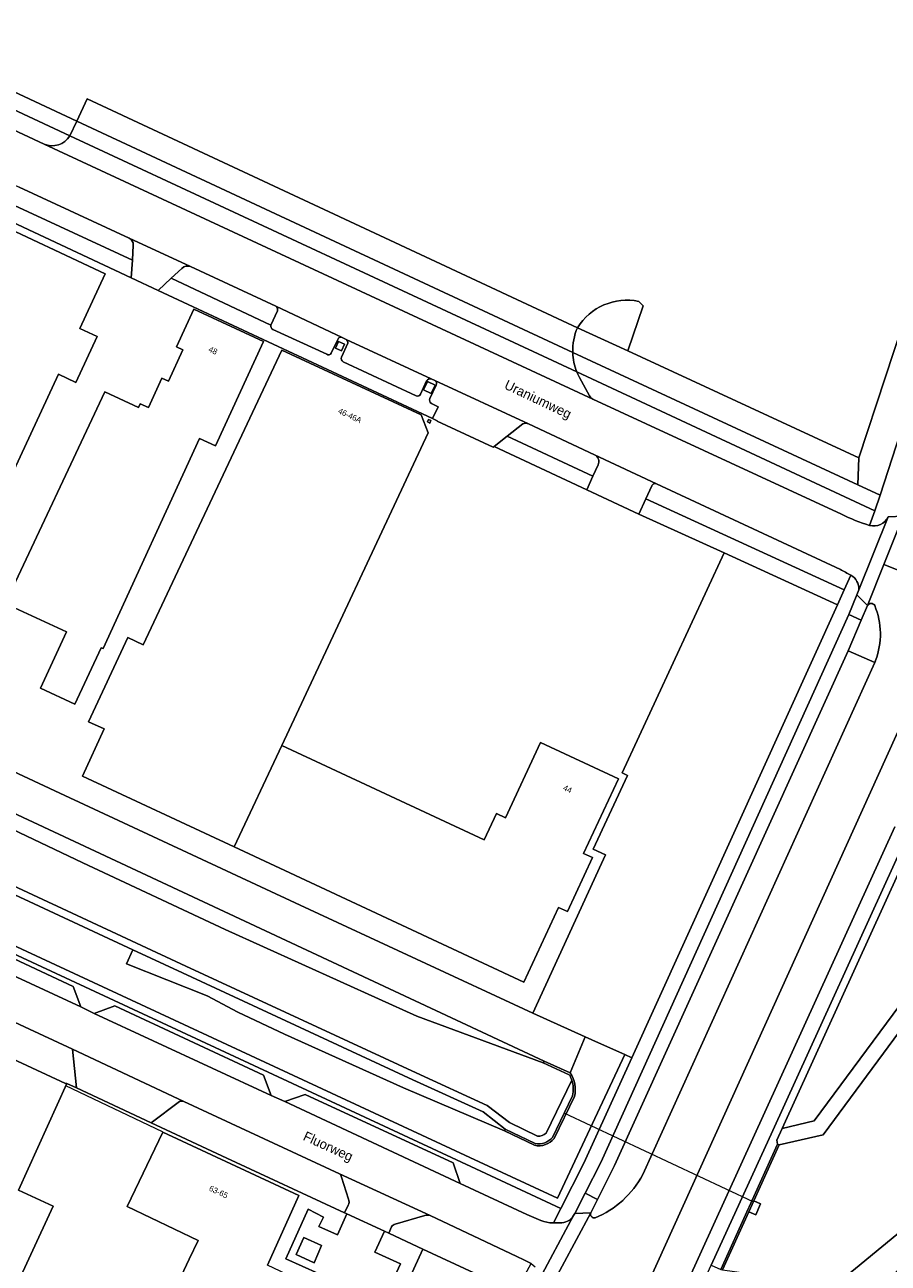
# Model space of a CAD drawing. Header units: metres. Extents: x 151448 to 154749, y 463108 to 465296.
# Tile 111 of 256: x 152499 to 152612, y 464301 to 464462. Entities that reach past the tile are written whole.
import ezdxf
from ezdxf.enums import TextEntityAlignment as Align

# ---------------------------------------------------------------- set-up
doc = ezdxf.new("R2010")
doc.units = ezdxf.units.M
for name, color, linetype, lineweight in [('B-PV-GK-BESCHOEIING-G', 253, 'Continuous', 9), ('B-PV-GK-KADEMUUR-GV', 253, 'Continuous', 9), ('B-PV-GR-BEPLANTING_CULTUUR_BODEMBEDEKKER-GV', 253, 'Continuous', 9), ('B-PV-GR-GROENVOORZIENING-GV', 253, 'Continuous', 9), ('B-PV-IE-TERREINAFSCHEIDING_KUNSTMATIG_HEKWERK-G', 253, 'Continuous', 9), ('B-PV-KW-KUNSTWERK_DUIKER-G', 253, 'Continuous', 9), ('B-PV-KW-KUNSTWERK_STUW-GV', 253, 'Continuous', 9), ('B-PV-OG-BEBOUWING-GV', 1, 'Continuous', 9), ('B-PV-OG-BEBOUWING-T18', 2, 'Continuous', 9), ('B-PV-OG-TERREIN_BEGROEID-GV', 253, 'Continuous', 9), ('B-PV-OG-TERREIN_ERF-GV', 253, 'Continuous', 9), ('B-PV-OG-TERREIN_OEVER-GV', 253, 'Continuous', 9), ('B-PV-OG-TOPOGRAFIE-T18', 2, 'Continuous', 9), ('B-PV-OG-WATER-GV', 253, 'Continuous', 9), ('B-PV-VH-GESLOTENVERHARDING_ASFALT-GV', 253, 'Continuous', 9), ('B-PV-VH-OPENVERHARDING_BETONSTRAATSTEEN-GV', 253, 'Continuous', 9), ('B-PV-VH-OPENVERHARDING_TEGEL-GV', 253, 'Continuous', 9)]:
    doc.layers.add(name, color=color, linetype=linetype, lineweight=lineweight)
doc.styles.add('Drong', font='txt', dxfattribs={"height": 1.8})

msp = doc.modelspace()

# ---------------------------------------------------------------- linework, layer by layer
at = {"layer": 'B-PV-GK-BESCHOEIING-G', "flags": 128}
for points in [[(152289.968, 464455.548), (152396.611, 464406.058), (152436.751, 464387.284), (152483.336, 464365.871), (152566.746, 464326.864)], [(152640.117, 464367.335), (152764.266, 464326.544), (152805.728, 464313.027), (152791.018, 464268.032), (152734.441, 464286.42), (152631.82, 464320.003), (152604.637, 464297.611)], [(152513.182, 464341.377), (152467.579, 464362.617)], [(152561.687, 464318.022), (152558.828, 464320.251), (152549.643, 464324.425), (152519.646, 464338.366), (152513.182, 464341.377)], [(152597.35, 464315.969), (152603.089, 464317.29), (152616.603, 464335.554)]]:
    msp.add_lwpolyline(points, dxfattribs=at)
at = {"layer": 'B-PV-GK-KADEMUUR-GV', "flags": 128}
for points in [[(152570.129, 464325.337), (152566.746, 464326.864), (152566.643, 464326.636), (152570.027, 464325.109)], [(152570.457, 464322.342), (152567.853, 464316.936)], [(152568.065, 464316.8), (152570.694, 464322.258)], [(152561.687, 464318.022), (152561.578, 464317.796), (152565.498, 464315.909)], [(152565.579, 464316.147), (152561.687, 464318.022)]]:
    msp.add_lwpolyline(points, dxfattribs=at)
at = {"layer": 'B-PV-GK-KADEMUUR-GV'}
for points in [[(152570.027, 464325.109, -0.0498961), (152570.346, 464324.416)], [(152570.694, 464322.258, 0.2191773), (152570.129, 464325.337)], [(152570.346, 464324.416, -0.139358), (152570.457, 464322.342)], [(152565.498, 464315.909, 0.2823529), (152568.065, 464316.8)], [(152567.853, 464316.936, -0.2757872), (152565.579, 464316.147)]]:
    msp.add_lwpolyline(points, format="xyb", dxfattribs=at)
at = {"layer": 'B-PV-GK-KADEMUUR-GV', "flags": 128}
msp.add_lwpolyline([(152593.402, 464307.243), (152594.055, 464308.686), (152597.35, 464315.969), (152597.171, 464316.057), (152593.467, 464307.873), (152593.391, 464307.704), (152589.77, 464299.704), (152589.979, 464299.675)], close=True, dxfattribs=at)
at = {"layer": 'B-PV-GR-BEPLANTING_CULTUUR_BODEMBEDEKKER-GV', "flags": 128}
msp.add_lwpolyline([(152614.611, 464426.376), (152607.732, 464405.519), (152607.626, 464402), (152610.521, 464400.655), (152619.825, 464429.325), (152618.258, 464429.027)], dxfattribs=at)
at = {"layer": 'B-PV-GR-GROENVOORZIENING-GV', "flags": 128}
for points in [[(152539.943, 464420.701), (152539.548, 464419.812), (152540.351, 464419.455), (152540.746, 464420.345)], [(152552.013, 464413.896), (152552.534, 464414.983), (152551.548, 464415.456), (152551.027, 464414.369)]]:
    msp.add_lwpolyline(points, close=True, dxfattribs=at)
at = {"layer": 'B-PV-IE-TERREINAFSCHEIDING_KUNSTMATIG_HEKWERK-G', "flags": 128}
msp.add_lwpolyline([(152517.033, 464317.659), (152504.436, 464323.67)], dxfattribs=at)
at = {"layer": 'B-PV-KW-KUNSTWERK_DUIKER-G', "flags": 128}
msp.add_lwpolyline([(152593.982, 464308.526), (152569.379, 464320.104)], dxfattribs=at)
at = {"layer": 'B-PV-KW-KUNSTWERK_STUW-GV', "flags": 128}
msp.add_lwpolyline([(152593.402, 464307.243), (152594.31, 464306.842), (152594.95, 464308.291), (152594.055, 464308.686)], close=True, dxfattribs=at)
at = {"layer": 'B-PV-OG-BEBOUWING-GV', "flags": 128}
for points in [[(152494.171, 464436.697), (152490.107, 464427.983), (152486.039, 464429.88), (152463.061, 464380.766), (152463.009, 464380.655), (152482.622, 464371.559), (152503.483, 464416.408), (152505.75, 464415.354), (152508.53, 464421.33), (152506.263, 464422.385), (152509.578, 464429.512)], [(152523.915, 464407.09), (152530.199, 464420.673), (152521.112, 464424.891), (152518.852, 464419.999), (152519.687, 464419.613), (152517.799, 464415.528), (152516.964, 464415.914), (152515.184, 464412.063), (152514.113, 464412.558), (152513.889, 464412.072), (152509.519, 464414.125), (152496.541, 464386.507), (152497.164, 464386.221), (152504.542, 464382.834), (152501.115, 464375.475), (152505.587, 464373.394), (152509.049, 464380.765), (152509.298, 464380.651), (152521.862, 464408.023)], [(152526.381, 464354.79), (152532.556, 464368.009), (152551.645, 464408.798), (152550.713, 464411.137), (152532.56, 464419.561), (152514.527, 464381.153), (152512.492, 464382.098), (152507.396, 464371.125), (152509.431, 464370.18), (152506.586, 464364.036)], [(152551.693, 464410.517), (152551.545, 464410.199), (152551.863, 464410.052), (152552.01, 464410.37)], [(152532.556, 464368.009), (152526.381, 464354.79), (152564.085, 464337.179), (152568.625, 464346.922), (152569.777, 464346.386), (152573.049, 464353.411), (152571.898, 464353.949), (152576.431, 464363.674), (152566.269, 464368.409), (152561.7, 464358.601), (152560.548, 464359.137), (152558.951, 464355.71)], [(152454.293, 464347.207), (152448.137, 464333.272), (152439.649, 464314.946), (152494.284, 464289.64), (152502.772, 464307.966), (152498.27, 464310.051), (152504.56, 464323.979), (152504.405, 464323.97), (152491.169, 464330.108)], [(152511.63, 464243.964), (152511.81, 464243.879), (152532.763, 464289.041), (152536.663, 464297.448), (152530.723, 464300.269), (152534.805, 464309.371), (152517.078, 464317.626), (152512.414, 464307.937), (152521.657, 464303.488), (152520.504, 464301.046), (152519.108, 464298.09), (152519.77, 464297.777), (152519.413, 464297.021), (152517.113, 464292.152), (152512.695, 464294.357), (152505.066, 464277.88), (152501.36, 464279.633), (152489.623, 464254.377)]]:
    msp.add_lwpolyline(points, close=True, dxfattribs=at)
at = {"layer": 'B-PV-OG-TERREIN_BEGROEID-GV', "flags": 128}
for points in [[(152283.306, 464440.48), (152289.662, 464437.516), (152384.435, 464393.482), (152458.559, 464359.042), (152483.633, 464347.374), (152557.858, 464312.834), (152568.941, 464307.687), (152571.937, 464313.561), (152578.161, 464327.316), (152577.25, 464327.727), (152568.488, 464309), (152558.28, 464313.741), (152458.981, 464359.949), (152290.084, 464438.423), (152283.842, 464441.334), (152282.652, 464442.305), (152281.476, 464443.651), (152280.73, 464444.909), (152280.302, 464446.035), (152279.919, 464447.648), (152279.836, 464449.03), (152279.971, 464450.61), (152280.348, 464452.045), (152285.095, 464466.864)], [(152504.947, 464447.48), (152478.547, 464459.817)], [(152481.883, 464455.631), (152501.595, 464446.421)], [(152512.7, 464434.162), (152498.364, 464440.801)], [(152495.977, 464439.256), (152513.105, 464431.28), (152513.228, 464433.244)], [(152519.565, 464430.218), (152518.176, 464428.927)], [(152531.79, 464425.27), (152520.663, 464430.458)], [(152518.176, 464428.927), (152531.164, 464422.827), (152531.991, 464424.692)], [(152607.732, 464405.519), (152577.648, 464419.473), (152571.092, 464422.483)], [(152570.49, 464419.249), (152607.626, 464402), (152607.732, 464405.519)], [(152609.146, 464396.698), (152609.851, 464398.609), (152571.001, 464416.715)], [(152571.361, 464416.007), (152572.64, 464413.589)], [(152573.085, 464413.169), (152605.479, 464398.158)], [(152563.972, 464409.95), (152561.954, 464408.344), (152573.11, 464403.146), (152573.77, 464404.586)], [(152573.321, 464405.919), (152564.707, 464409.947)], [(152605.341, 464390.974), (152581.374, 464402.126)], [(152580.802, 464401.873), (152580.018, 464400.184), (152605.834, 464388.303), (152606.705, 464390.217)], [(152579.597, 464312.083), (152609.826, 464378.837), (152606.348, 464380.344), (152575.921, 464313.252), (152573.713, 464308.822), (152572.845, 464307.114)], [(152615.139, 464364.435), (152618.625, 464375.268), (152615.718, 464376.221), (152580.497, 464298.342), (152582.779, 464297.3)], [(152585.465, 464298.209), (152612.441, 464357.415)], [(152613.945, 464356.084), (152596.526, 464317.832), (152588.528, 464300.269), (152589.77, 464299.704), (152593.391, 464307.704), (152593.467, 464307.873), (152597.171, 464316.057), (152597.046, 464316.577), (152597.746, 464318.113), (152614.86, 464355.681), (152615.912, 464358.153)], [(152452.376, 464349.373), (152451.821, 464348.501), (152453, 464347.95), (152454.345, 464347.325), (152454.293, 464347.207), (152491.169, 464330.108), (152504.405, 464323.97), (152504.56, 464323.979), (152505.836, 464323.386), (152505.312, 464328.42), (152480.255, 464340.087), (152456.388, 464351.2)], [(152519.236, 464321.605), (152515.549, 464318.854), (152525.401, 464314.224), (152540.736, 464307.096), (152541.214, 464308.1)], [(152540.069, 464312.178), (152519.813, 464321.616), (152519.8, 464321.622)], [(152541.272, 464308.901), (152540.33, 464311.754)], [(152551.203, 464306.737), (152547.35, 464305.628)], [(152550.943, 464302.386), (152563.016, 464296.743), (152565.067, 464300.49), (152564.087, 464300.982), (152563.21, 464301.415), (152551.885, 464306.759)], [(152546.875, 464305.261), (152546.504, 464304.471), (152546.624, 464304.416), (152550.943, 464302.386)]]:
    msp.add_lwpolyline(points, dxfattribs=at)
at = {"layer": 'B-PV-OG-TERREIN_BEGROEID-GV'}
for points in [[(152501.595, 464446.421, 0.3696782), (152504.947, 464447.48)], [(152513.228, 464433.244, 0.2928135), (152512.7, 464434.162)], [(152520.663, 464430.458, 0.3043786), (152519.565, 464430.218)], [(152531.991, 464424.692, 0.3994767), (152531.79, 464425.27)], [(152571.092, 464422.483, 0.1169742), (152570.49, 464419.249)], [(152571.001, 464416.715, 0.0315377), (152571.361, 464416.007)], [(152572.64, 464413.589, 0.1029045), (152573.085, 464413.169)], [(152564.707, 464409.947, 0.1891181), (152563.972, 464409.95)], [(152573.77, 464404.586, 0.4253597), (152573.321, 464405.919)], [(152581.374, 464402.126, 0.4452948), (152580.802, 464401.873)], [(152605.479, 464398.158, 0.0349094), (152609.146, 464396.698)], [(152606.705, 464390.217, 0.0016815), (152605.341, 464390.974)], [(152519.8, 464321.622, 0.2181008), (152519.236, 464321.605)], [(152540.33, 464311.754, 0.2001316), (152540.069, 464312.178)], [(152573.387, 464306.446, 0.1739735), (152579.597, 464312.083)], [(152541.214, 464308.1, 0.2197484), (152541.272, 464308.901)], [(152551.885, 464306.759, 0.1993953), (152551.203, 464306.737)], [(152572.845, 464307.114, 0.6316375), (152573.387, 464306.446)], [(152547.35, 464305.628, 0.2282348), (152546.875, 464305.261)], [(152618.407, 464304.93, 0.0647417), (152608.635, 464294.498)]]:
    msp.add_lwpolyline(points, format="xyb", dxfattribs=at)
at = {"layer": 'B-PV-OG-TERREIN_BEGROEID-GV', "flags": 128}
for points in [[(152572.099, 464330.052), (152573.82, 464329.275), (152577.25, 464327.727), (152578.161, 464327.316), (152604.985, 464386.363), (152590.219, 464393.143), (152576.907, 464364.445), (152577.627, 464364.11), (152573.145, 464354.493), (152574.754, 464353.76), (152574.242, 464352.636), (152565.275, 464333.131)], [(152624.162, 464354.041), (152615.912, 464358.153), (152614.86, 464355.681), (152597.746, 464318.113), (152601.92, 464319.073), (152618.186, 464341.057)], [(152544.249, 464256.31), (152560.418, 464291.994), (152563.016, 464296.743), (152550.943, 464302.386), (152547.41, 464294.679), (152535.497, 464268.693), (152522.744, 464241.136), (152518.089, 464230.737), (152519.875, 464229.906), (152530.17, 464225.238)]]:
    msp.add_lwpolyline(points, close=True, dxfattribs=at)
at = {"layer": 'B-PV-OG-TERREIN_ERF-GV', "flags": 128}
for points in [[(152579.067, 464425.91), (152579.636, 464425.348), (152577.648, 464419.473), (152607.732, 464405.519), (152614.611, 464426.376), (152620.834, 464445.241), (152627.601, 464465.757), (152630.098, 464473.328), (152633.129, 464482.518), (152633.198, 464482.727), (152633.696, 464484.281)], [(152478.461, 464462.207), (152505.858, 464449.409), (152507.234, 464452.323), (152544.686, 464434.797), (152571.092, 464422.483)], [(152483.101, 464371.403), (152503.006, 464362.101), (152534.967, 464347.19), (152565.275, 464333.131), (152574.242, 464352.636), (152574.754, 464353.76), (152573.145, 464354.493), (152577.627, 464364.11), (152576.907, 464364.445), (152590.219, 464393.143), (152579.092, 464398.19), (152572.292, 464401.363), (152560.238, 464406.979), (152560.124, 464406.888), (152552.805, 464410.283), (152552.834, 464410.346), (152552.219, 464410.631), (152516.479, 464427.351), (152512.963, 464428.996), (152494.588, 464437.591)], [(152494.171, 464436.697), (152509.578, 464429.512), (152506.263, 464422.385), (152508.53, 464421.33), (152505.75, 464415.354), (152503.483, 464416.408), (152482.622, 464371.559)], [(152577.648, 464419.473), (152579.636, 464425.348), (152579.067, 464425.91)], [(152571.092, 464422.483), (152577.648, 464419.473)], [(152537.337, 464299.178), (152533.099, 464301.087), (152536.006, 464307.562), (152538.006, 464306.533), (152537.389, 464305.339), (152539.836, 464304.223), (152541.045, 464306.954), (152540.95, 464306.997), (152540.736, 464307.096), (152525.401, 464314.224), (152515.549, 464318.854), (152505.836, 464323.386), (152504.56, 464323.979), (152498.27, 464310.051), (152502.772, 464307.966), (152494.284, 464289.64)], [(152519.108, 464298.09), (152520.504, 464301.046), (152521.657, 464303.488), (152512.414, 464307.937), (152517.078, 464317.626), (152534.805, 464309.371), (152530.723, 464300.269)]]:
    msp.add_lwpolyline(points, dxfattribs=at)
for points in [[(152497.164, 464386.221), (152496.541, 464386.507), (152509.519, 464414.125), (152513.889, 464412.072), (152514.113, 464412.558), (152515.184, 464412.063), (152516.964, 464415.914), (152517.799, 464415.528), (152519.687, 464419.613), (152518.852, 464419.999), (152521.112, 464424.891), (152530.199, 464420.673), (152523.915, 464407.09), (152521.862, 464408.023), (152509.298, 464380.651), (152509.049, 464380.765), (152505.587, 464373.394), (152501.115, 464375.475), (152504.542, 464382.834)], [(152532.556, 464368.009), (152558.951, 464355.71), (152560.548, 464359.137), (152561.7, 464358.601), (152566.269, 464368.409), (152576.431, 464363.674), (152571.898, 464353.949), (152573.049, 464353.411), (152569.777, 464346.386), (152568.625, 464346.922), (152564.085, 464337.179), (152526.381, 464354.79), (152506.586, 464364.036), (152509.431, 464370.18), (152507.396, 464371.125), (152512.492, 464382.098), (152514.527, 464381.153), (152532.56, 464419.561), (152550.713, 464411.137), (152551.645, 464408.798)], [(152551.693, 464410.517), (152552.01, 464410.37), (152551.863, 464410.052), (152551.545, 464410.199)], [(152532.763, 464289.041), (152511.81, 464243.879), (152511.63, 464243.964), (152507.754, 464235.592), (152518.089, 464230.737), (152522.744, 464241.136), (152535.497, 464268.693), (152547.41, 464294.679), (152542.379, 464297.036), (152543.407, 464299.215), (152546.75, 464297.628), (152548.042, 464300.463), (152544.7, 464301.99), (152545.944, 464304.726), (152541.045, 464306.954), (152539.836, 464304.223), (152537.389, 464305.339), (152538.006, 464306.533), (152536.006, 464307.562), (152533.099, 464301.087), (152537.337, 464299.178), (152536.867, 464298.045), (152537.255, 464297.898), (152533.084, 464288.885)], [(152535.463, 464303.899), (152534.435, 464301.661), (152536.793, 464300.574), (152537.731, 464302.841)], [(152535.463, 464303.899), (152537.731, 464302.841), (152536.793, 464300.574), (152534.435, 464301.661)], [(152550.943, 464302.386), (152546.624, 464304.416), (152546.504, 464304.471), (152545.944, 464304.726), (152544.7, 464301.99), (152548.042, 464300.463), (152546.75, 464297.628), (152543.407, 464299.215), (152542.379, 464297.036), (152547.41, 464294.679)]]:
    msp.add_lwpolyline(points, close=True, dxfattribs=at)
at = {"layer": 'B-PV-OG-TERREIN_ERF-GV'}
for points in [[(152571.092, 464422.483, -0.314351), (152579.067, 464425.91)], [(152579.067, 464425.91, 0.314351), (152571.092, 464422.483)]]:
    msp.add_lwpolyline(points, format="xyb", dxfattribs=at)
at = {"layer": 'B-PV-OG-TERREIN_OEVER-GV', "flags": 128}
for points in [[(152292.71, 464459.91), (152294.115, 464462.926), (152285.823, 464466.588), (152285.095, 464466.864), (152280.348, 464452.045), (152279.971, 464450.61), (152279.836, 464449.03), (152279.919, 464447.648), (152280.302, 464446.035), (152280.73, 464444.909), (152281.476, 464443.651), (152282.652, 464442.305), (152283.842, 464441.334), (152290.084, 464438.423), (152458.981, 464359.949), (152558.28, 464313.741), (152568.488, 464309), (152577.25, 464327.727), (152573.82, 464329.275), (152572.099, 464330.052), (152570.129, 464325.337)], [(152565.498, 464315.909), (152561.578, 464317.796), (152548.414, 464323.396), (152532.93, 464330.387), (152526.84, 464333.268), (152522.861, 464335.374), (152512.337, 464339.564), (152513.182, 464341.377), (152467.579, 464362.617), (152464.949, 464363.842), (152433.395, 464378.476), (152394.399, 464396.561), (152352.594, 464416.046), (152336.703, 464423.453), (152296.434, 464442.107), (152288.413, 464445.387), (152286.996, 464445.957), (152286.9, 464445.726), (152283.755, 464447.034)], [(152483.336, 464365.871), (152566.746, 464326.864), (152570.129, 464325.337), (152572.099, 464330.052), (152565.275, 464333.131), (152534.967, 464347.19), (152503.006, 464362.101), (152483.101, 464371.403)], [(152804.392, 464316.488), (152758.239, 464331.446), (152717.426, 464344.749), (152655.233, 464365.022), (152641.856, 464369.685), (152640.117, 464367.335), (152764.266, 464326.544), (152805.728, 464313.027), (152791.018, 464268.032), (152734.441, 464286.42), (152631.82, 464320.003), (152604.637, 464297.611), (152608.635, 464294.498)], [(152570.694, 464322.258), (152568.065, 464316.8)]]:
    msp.add_lwpolyline(points, dxfattribs=at)
for points in [[(152566.643, 464326.636), (152566.746, 464326.864), (152483.336, 464365.871), (152436.751, 464387.284), (152396.611, 464406.058), (152289.968, 464455.548), (152289.929, 464455.466), (152300.354, 464449.418), (152317.808, 464440.551), (152336.677, 464431.717), (152355.332, 464423.002), (152372.857, 464415.578), (152391.01, 464407.045), (152411.32, 464397.485), (152411.227, 464397.462), (152438.121, 464385.6), (152470.198, 464370.172), (152488.191, 464361.515), (152506.633, 464352.732), (152525.2, 464344.029), (152550.183, 464332.717)], [(152513.182, 464341.377), (152512.337, 464339.564), (152522.861, 464335.374), (152526.84, 464333.268), (152532.93, 464330.387), (152548.414, 464323.396), (152561.578, 464317.796), (152561.687, 464318.022), (152558.828, 464320.251), (152549.643, 464324.425), (152519.646, 464338.366)], [(152616.603, 464335.554), (152616.09, 464336.505), (152618.186, 464341.057), (152601.92, 464319.073), (152597.746, 464318.113), (152597.046, 464316.577), (152597.171, 464316.057), (152597.35, 464315.969), (152603.089, 464317.29)]]:
    msp.add_lwpolyline(points, close=True, dxfattribs=at)
at = {"layer": 'B-PV-OG-TERREIN_OEVER-GV'}
for points in [[(152570.129, 464325.337, -0.2191773), (152570.694, 464322.258)], [(152568.065, 464316.8, -0.2823529), (152565.498, 464315.909)], [(152608.635, 464294.498, -0.0647417), (152618.407, 464304.93)]]:
    msp.add_lwpolyline(points, format="xyb", dxfattribs=at)
at = {"layer": 'B-PV-OG-WATER-GV', "flags": 128}
for points in [[(152570.027, 464325.109), (152566.643, 464326.636), (152550.183, 464332.717), (152525.2, 464344.029), (152506.633, 464352.732), (152488.191, 464361.515), (152470.198, 464370.172), (152438.121, 464385.6), (152411.227, 464397.462), (152411.32, 464397.485), (152391.01, 464407.045), (152372.857, 464415.578), (152355.332, 464423.002), (152336.677, 464431.717), (152317.808, 464440.551), (152300.354, 464449.418), (152289.929, 464455.466)], [(152565.887, 464317.109), (152562.217, 464318.876), (152559.349, 464321.113), (152550.061, 464325.333), (152520.068, 464339.273), (152465.37, 464364.749), (152394.821, 464397.468), (152337.124, 464424.359), (152296.833, 464443.024), (152288.789, 464446.314), (152287.37, 464446.885), (152284.254, 464448.181)], [(152284.254, 464448.181), (152287.37, 464446.885), (152288.789, 464446.314), (152296.833, 464443.024), (152337.124, 464424.359), (152394.821, 464397.468), (152465.37, 464364.749), (152520.068, 464339.273), (152550.061, 464325.333), (152559.349, 464321.113), (152562.217, 464318.876), (152565.887, 464317.109)], [(152433.395, 464378.476), (152464.949, 464363.842), (152467.579, 464362.617), (152513.182, 464341.377), (152519.646, 464338.366), (152549.643, 464324.425), (152558.828, 464320.251), (152561.687, 464318.022), (152565.579, 464316.147)], [(152570.346, 464324.416), (152567.014, 464317.499)], [(152567.014, 464317.499), (152570.346, 464324.416)], [(152567.853, 464316.936), (152570.457, 464322.342)]]:
    msp.add_lwpolyline(points, dxfattribs=at)
msp.add_lwpolyline([(152594.055, 464308.686), (152594.95, 464308.291), (152594.31, 464306.842), (152593.402, 464307.243), (152589.979, 464299.675), (152604.637, 464297.611), (152631.82, 464320.003), (152734.441, 464286.42), (152791.018, 464268.032), (152805.728, 464313.027), (152764.266, 464326.544), (152640.117, 464367.335), (152616.603, 464335.554), (152603.089, 464317.29), (152597.35, 464315.969)], close=True, dxfattribs=at)
at = {"layer": 'B-PV-OG-WATER-GV'}
for points in [[(152570.346, 464324.416, 0.0498961), (152570.027, 464325.109)], [(152570.457, 464322.342, 0.139358), (152570.346, 464324.416)], [(152565.579, 464316.147, 0.2757872), (152567.853, 464316.936)], [(152567.014, 464317.499, -0.2341522), (152565.887, 464317.109)], [(152565.887, 464317.109, 0.2341522), (152567.014, 464317.499)]]:
    msp.add_lwpolyline(points, format="xyb", dxfattribs=at)
at = {"layer": 'B-PV-VH-GESLOTENVERHARDING_ASFALT-GV', "flags": 128}
for points in [[(152605.479, 464398.158), (152573.085, 464413.169), (152501.595, 464446.421), (152481.883, 464455.631), (152466.151, 464462.963), (152443.013, 464473.69), (152411.766, 464488.275), (152399.556, 464493.959), (152386.35, 464499.987), (152364.394, 464510.265), (152351.247, 464516.39), (152333.076, 464524.863), (152317.297, 464532.149)], [(152446.016, 464465.148), (152458.213, 464459.497), (152479.087, 464449.789), (152486.695, 464446.219), (152498.364, 464440.801), (152512.7, 464434.162), (152520.663, 464430.458), (152531.79, 464425.27), (152540.441, 464421.2), (152540.948, 464420.95), (152552.026, 464415.797), (152552.491, 464415.584), (152564.707, 464409.947), (152573.321, 464405.919), (152581.374, 464402.126), (152605.341, 464390.974)], [(152607.756, 464388.315), (152611.577, 464397.841)], [(152613.545, 464397.917), (152611.027, 464391.618), (152622.517, 464387.07), (152624.985, 464395.127), (152625.744, 464397.606)], [(152620.448, 464380.313), (152622.517, 464387.07), (152611.027, 464391.618), (152608.882, 464386.25)], [(152609.936, 464379.115), (152609.921, 464379.075), (152609.826, 464378.837), (152579.597, 464312.083)], [(152568.207, 464287.067), (152552.594, 464252.523), (152535.921, 464215.695), (152508.85, 464156.118), (152514.824, 464153.689), (152537.656, 464203.981), (152554.224, 464240.417), (152558.501, 464249.843), (152579.767, 464296.716), (152580.497, 464298.342), (152615.718, 464376.221)], [(152566.326, 464306.082), (152564.478, 464306.864), (152555.817, 464310.937), (152532.957, 464321.601), (152531.204, 464322.408), (152508.135, 464333.087), (152506.409, 464333.936), (152483.117, 464344.739)], [(152480.255, 464340.087), (152505.312, 464328.42), (152519.8, 464321.622), (152519.813, 464321.616), (152540.069, 464312.178), (152551.885, 464306.759), (152563.21, 464301.415), (152564.087, 464300.982), (152565.067, 464300.49), (152565.564, 464300.082)], [(152565.842, 464297.899), (152570.596, 464306.74)], [(152572.845, 464307.114), (152567.236, 464296.683)], [(152568.78, 464305.808), (152567.978, 464305.799), (152567.886, 464305.798)]]:
    msp.add_lwpolyline(points, dxfattribs=at)
at = {"layer": 'B-PV-VH-GESLOTENVERHARDING_ASFALT-GV'}
for points in [[(152609.146, 464396.698, -0.0349094), (152605.479, 464398.158)], [(152611.577, 464397.841, -0.3665273), (152609.146, 464396.698)], [(152605.341, 464390.974, -0.0016815), (152606.705, 464390.217)], [(152606.705, 464390.217, -0.2908413), (152607.756, 464388.315)], [(152608.882, 464386.25, -0.598081), (152609.815, 464386.264)], [(152609.815, 464386.264, -0.1912152), (152609.936, 464379.115)], [(152579.597, 464312.083, -0.1739735), (152573.387, 464306.446)], [(152570.596, 464306.74, -0.2707029), (152568.78, 464305.808)], [(152573.387, 464306.446, -0.6316375), (152572.845, 464307.114)], [(152567.886, 464305.798, -0.0910424), (152566.326, 464306.082)]]:
    msp.add_lwpolyline(points, format="xyb", dxfattribs=at)
at = {"layer": 'B-PV-VH-GESLOTENVERHARDING_ASFALT-GV', "flags": 128}
msp.add_lwpolyline([(152573.713, 464308.822), (152572.082, 464309.652), (152570.743, 464307.013), (152572.845, 464307.114)], close=True, dxfattribs=at)
at = {"layer": 'B-PV-VH-OPENVERHARDING_BETONSTRAATSTEEN-GV', "flags": 128}
for points in [[(152571.092, 464422.483), (152544.686, 464434.797), (152507.234, 464452.323), (152505.858, 464449.409)], [(152570.49, 464419.249), (152505.858, 464449.409), (152504.947, 464447.48), (152571.001, 464416.715)], [(152505.858, 464449.409), (152570.49, 464419.249)], [(152571.001, 464416.715), (152504.947, 464447.48)], [(152501.595, 464446.421), (152573.085, 464413.169)], [(152520.663, 464430.458), (152512.7, 464434.162)], [(152513.228, 464433.244), (152513.105, 464431.28), (152512.963, 464428.996)], [(152512.963, 464428.996), (152516.479, 464427.351), (152518.176, 464428.927), (152519.565, 464430.218)], [(152531.991, 464424.692), (152531.164, 464422.827)], [(152540.441, 464421.2), (152531.79, 464425.27)], [(152531.403, 464422.255), (152538.43, 464419.013)], [(152539.008, 464419.184), (152539.857, 464420.965)], [(152541.181, 464420.466), (152540.352, 464418.629)], [(152552.026, 464415.797), (152540.948, 464420.95)], [(152540.553, 464418.036), (152550.081, 464413.584)], [(152550.648, 464413.831), (152551.43, 464415.555)], [(152552.698, 464414.985), (152551.858, 464413.246)], [(152564.707, 464409.947), (152552.491, 464415.584)], [(152572.64, 464413.589), (152571.361, 464416.007)], [(152552.055, 464412.613), (152552.949, 464412.18), (152552.219, 464410.631), (152552.834, 464410.346), (152552.805, 464410.283), (152560.124, 464406.888), (152560.238, 464406.979), (152561.954, 464408.344), (152563.972, 464409.95)], [(152581.374, 464402.126), (152573.321, 464405.919)], [(152573.77, 464404.586), (152573.11, 464403.146), (152572.292, 464401.363), (152579.092, 464398.19), (152580.018, 464400.184), (152580.802, 464401.873)], [(152611.577, 464397.841), (152613.545, 464397.917)], [(152612.441, 464357.415), (152585.465, 464298.209)], [(152583.087, 464292.963), (152562.561, 464248.001), (152556.174, 464234.009), (152548.027, 464215.89), (152516.444, 464146.169), (152518.087, 464145.458), (152554.285, 464225.095), (152557.964, 464233.148), (152564.356, 464247.186), (152588.528, 464300.269), (152596.526, 464317.832), (152613.945, 464356.084)], [(152505.312, 464328.42), (152505.836, 464323.386), (152515.549, 464318.854), (152519.236, 464321.605)], [(152519.8, 464321.622), (152505.312, 464328.42)], [(152551.885, 464306.759), (152540.069, 464312.178)], [(152540.33, 464311.754), (152541.272, 464308.901)], [(152541.214, 464308.1), (152540.736, 464307.096), (152540.95, 464306.997), (152541.045, 464306.954), (152545.944, 464304.726), (152546.504, 464304.471), (152546.875, 464305.261)], [(152547.35, 464305.628), (152551.203, 464306.737)]]:
    msp.add_lwpolyline(points, dxfattribs=at)
at = {"layer": 'B-PV-VH-OPENVERHARDING_BETONSTRAATSTEEN-GV'}
for points in [[(152504.947, 464447.48, -0.3696782), (152501.595, 464446.421)], [(152512.7, 464434.162, -0.2928135), (152513.228, 464433.244)], [(152519.565, 464430.218, -0.3043786), (152520.663, 464430.458)], [(152531.79, 464425.27, -0.3994767), (152531.991, 464424.692)], [(152531.164, 464422.827, 0.393349), (152531.403, 464422.255)], [(152570.49, 464419.249, -0.1169742), (152571.092, 464422.483)], [(152539.857, 464420.965, -0.4262531), (152540.441, 464421.2)], [(152540.948, 464420.95, -0.3330436), (152541.181, 464420.466)], [(152538.43, 464419.013, 0.4541695), (152539.008, 464419.184)], [(152540.352, 464418.629, 0.3969814), (152540.553, 464418.036)], [(152571.001, 464416.715, -0.1044677), (152570.49, 464419.249)], [(152571.361, 464416.007, -0.0315377), (152571.001, 464416.715)], [(152551.43, 464415.555, -0.3960752), (152552.026, 464415.797)], [(152552.491, 464415.584, -0.416184), (152552.698, 464414.985)], [(152550.081, 464413.584, 0.4220891), (152550.648, 464413.831)], [(152551.858, 464413.246, 0.377845), (152552.055, 464412.613)], [(152573.085, 464413.169, -0.1029045), (152572.64, 464413.589)], [(152563.972, 464409.95, -0.1891181), (152564.707, 464409.947)], [(152573.321, 464405.919, -0.4253597), (152573.77, 464404.586)], [(152580.802, 464401.873, -0.4452948), (152581.374, 464402.126)], [(152519.236, 464321.605, -0.2181008), (152519.8, 464321.622)], [(152540.069, 464312.178, -0.2001316), (152540.33, 464311.754)], [(152541.272, 464308.901, -0.2197484), (152541.214, 464308.1)], [(152551.203, 464306.737, -0.1993953), (152551.885, 464306.759)], [(152546.875, 464305.261, -0.2282348), (152547.35, 464305.628)]]:
    msp.add_lwpolyline(points, format="xyb", dxfattribs=at)
at = {"layer": 'B-PV-VH-OPENVERHARDING_BETONSTRAATSTEEN-GV', "flags": 128}
for points in [[(152608.882, 464386.25), (152611.027, 464391.618), (152613.545, 464397.917), (152611.577, 464397.841), (152607.756, 464388.315), (152607.496, 464387.671)], [(152608.068, 464384.357), (152608.882, 464386.25), (152607.496, 464387.671), (152606.455, 464385.093)], [(152573.713, 464308.822), (152575.921, 464313.252), (152606.348, 464380.344), (152608.068, 464384.357), (152606.455, 464385.093), (152574.123, 464313.656), (152572.082, 464309.652)], [(152483.117, 464344.739), (152506.409, 464333.936), (152505.412, 464336.586), (152485.794, 464345.773)], [(152531.204, 464322.408), (152530.207, 464325.063), (152510.806, 464334.075), (152508.135, 464333.087)], [(152532.957, 464321.601), (152555.817, 464310.937), (152554.905, 464313.622), (152535.622, 464322.541)], [(152565.842, 464297.899), (152567.236, 464296.683), (152572.845, 464307.114), (152570.743, 464307.013), (152570.596, 464306.74)]]:
    msp.add_lwpolyline(points, close=True, dxfattribs=at)
at = {"layer": 'B-PV-VH-OPENVERHARDING_TEGEL-GV', "flags": 128}
for points in [[(152504.947, 464447.48), (152505.858, 464449.409), (152478.461, 464462.207)], [(152478.547, 464459.817), (152504.947, 464447.48)], [(152567.886, 464305.798), (152567.978, 464305.799), (152568.941, 464307.687), (152557.858, 464312.834), (152483.633, 464347.374), (152458.559, 464359.042), (152384.435, 464393.482), (152289.662, 464437.516), (152283.306, 464440.48)], [(152513.105, 464431.28), (152495.977, 464439.256)], [(152494.588, 464437.591), (152512.963, 464428.996), (152513.105, 464431.28)], [(152621.604, 464428.867), (152619.865, 464429.447), (152619.825, 464429.325), (152610.521, 464400.655), (152609.851, 464398.609), (152609.146, 464396.698)], [(152531.164, 464422.827), (152518.176, 464428.927), (152516.479, 464427.351), (152552.219, 464410.631), (152552.949, 464412.18), (152552.055, 464412.613)], [(152538.43, 464419.013), (152531.403, 464422.255)], [(152539.857, 464420.965), (152539.008, 464419.184)], [(152540.352, 464418.629), (152541.181, 464420.466)], [(152540.948, 464420.95), (152540.441, 464421.2)], [(152550.081, 464413.584), (152540.553, 464418.036)], [(152610.521, 464400.655), (152607.626, 464402), (152570.49, 464419.249)], [(152571.001, 464416.715), (152609.851, 464398.609), (152610.521, 464400.655)], [(152551.43, 464415.555), (152550.648, 464413.831)], [(152551.858, 464413.246), (152552.698, 464414.985)], [(152552.491, 464415.584), (152552.026, 464415.797)], [(152606.705, 464390.217), (152605.834, 464388.303), (152604.985, 464386.363), (152578.161, 464327.316)], [(152570.596, 464306.74), (152570.743, 464307.013), (152572.082, 464309.652), (152574.123, 464313.656), (152606.455, 464385.093), (152607.496, 464387.671), (152607.756, 464388.315)], [(152608.882, 464386.25), (152608.068, 464384.357), (152606.348, 464380.344)], [(152606.348, 464380.344), (152609.826, 464378.837), (152609.921, 464379.075), (152609.936, 464379.115)], [(152485.794, 464345.773), (152505.412, 464336.586), (152506.409, 464333.936), (152508.135, 464333.087), (152510.806, 464334.075), (152530.207, 464325.063), (152531.204, 464322.408), (152532.957, 464321.601), (152535.622, 464322.541), (152554.905, 464313.622), (152555.817, 464310.937), (152564.478, 464306.864), (152566.326, 464306.082)], [(152578.161, 464327.316), (152571.937, 464313.561), (152568.941, 464307.687), (152567.978, 464305.799), (152568.78, 464305.808)]]:
    msp.add_lwpolyline(points, dxfattribs=at)
at = {"layer": 'B-PV-VH-OPENVERHARDING_TEGEL-GV'}
for points in [[(152531.403, 464422.255, -0.393349), (152531.164, 464422.827)], [(152540.441, 464421.2, 0.4262531), (152539.857, 464420.965)], [(152541.181, 464420.466, 0.3330436), (152540.948, 464420.95)], [(152539.008, 464419.184, -0.4541695), (152538.43, 464419.013)], [(152540.553, 464418.036, -0.3969814), (152540.352, 464418.629)], [(152570.49, 464419.249, 0.1044677), (152571.001, 464416.715)], [(152552.026, 464415.797, 0.3960752), (152551.43, 464415.555)], [(152552.698, 464414.985, 0.416184), (152552.491, 464415.584)], [(152550.648, 464413.831, -0.4220891), (152550.081, 464413.584)], [(152552.055, 464412.613, -0.377845), (152551.858, 464413.246)], [(152609.146, 464396.698, 0.3665273), (152611.577, 464397.841)], [(152607.756, 464388.315, 0.2908413), (152606.705, 464390.217)], [(152609.815, 464386.264, 0.598081), (152608.882, 464386.25)], [(152609.936, 464379.115, 0.1912152), (152609.815, 464386.264)], [(152568.78, 464305.808, 0.2707029), (152570.596, 464306.74)], [(152566.326, 464306.082, 0.0910424), (152567.886, 464305.798)]]:
    msp.add_lwpolyline(points, format="xyb", dxfattribs=at)
at = {"layer": 'B-PV-VH-OPENVERHARDING_TEGEL-GV', "flags": 128}
for points in [[(152539.943, 464420.701), (152540.746, 464420.345), (152540.351, 464419.455), (152539.548, 464419.812)], [(152552.013, 464413.896), (152551.027, 464414.369), (152551.548, 464415.456), (152552.534, 464414.983)], [(152561.954, 464408.344), (152560.238, 464406.979), (152572.292, 464401.363), (152573.11, 464403.146)], [(152580.018, 464400.184), (152579.092, 464398.19), (152590.219, 464393.143), (152604.985, 464386.363), (152605.834, 464388.303)]]:
    msp.add_lwpolyline(points, close=True, dxfattribs=at)

# ---------------------------------------------------------------- texts
at = {"layer": 'B-PV-OG-BEBOUWING-T18', "style": 'Drong'}
for s, rotation, p in [('48', 335, (152523.616, 464419.516)), ('46-46A', 335.3, (152541.449, 464411.034)), ('44', 335, (152569.805, 464362.348)), ('63-65', 335, (152524.335, 464309.834))]:
    msp.add_text(s, height=0.75, rotation=rotation, dxfattribs=at).set_placement(p, align=Align.MIDDLE)
at = {"layer": 'B-PV-OG-TOPOGRAFIE-T18', "style": 'Drong'}
for s, rotation, p in [('Uraniumweg', 334.6, (152565.893, 464413.009)), ('Fluorweg', 335.4, (152538.555, 464315.637))]:
    msp.add_text(s, height=1.25, rotation=rotation, dxfattribs=at).set_placement(p, align=Align.MIDDLE)

doc.saveas('drawing.dxf')
